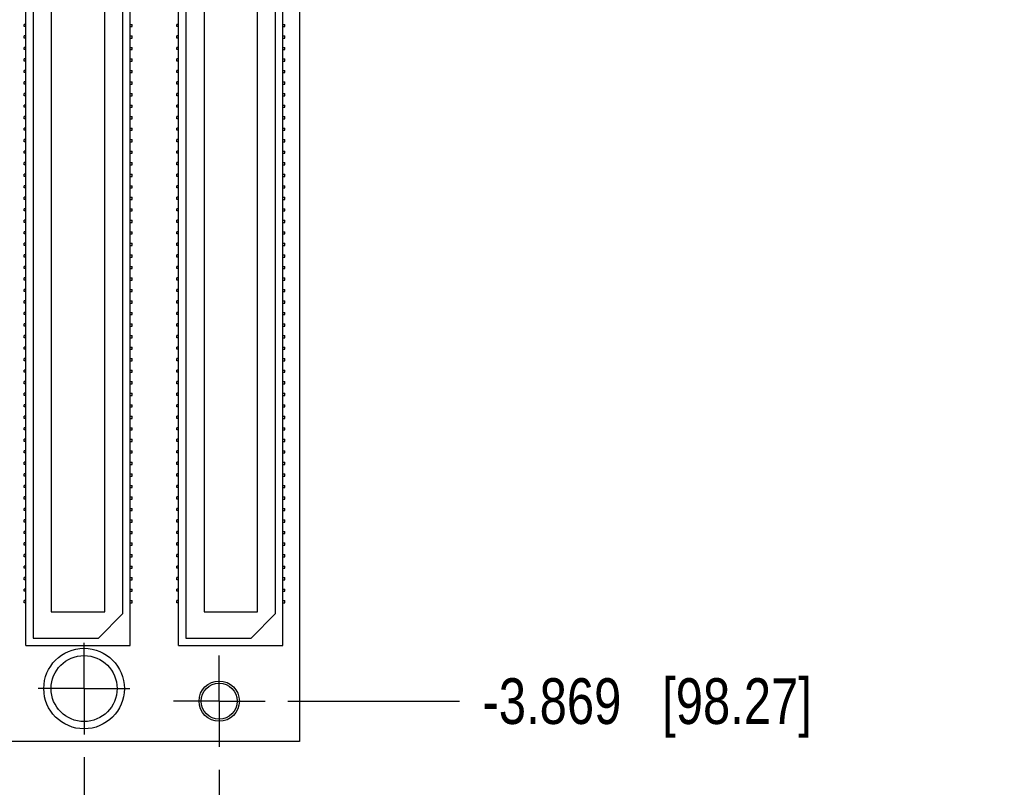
# Model space of a CAD drawing. Header units: inches. Extents: x 0 to 22, y 0 to 17.
# Tile 3 of 15: x 3.5 to 6.2, y 4.7 to 6.8. Entities that reach past the tile are written whole.
import ezdxf

# ---------------------------------------------------------------- set-up
doc = ezdxf.new("R2010")
doc.units = ezdxf.units.IN
doc.header["$LTSCALE"] = 1.21
doc.header["$MEASUREMENT"] = 0
doc.linetypes.add('CENTER', pattern=[0.6, 0.375, -0.075, 0.075, -0.075])
doc.layers.get('0').update_dxf_attribs({"linetype": 'CONTINUOUS'})
doc.layers.add('02___PRT_ALL_AXES', color=7, linetype='CONTINUOUS')
doc.layers.add('DIMENSIONS', color=7, linetype='CONTINUOUS')
doc.styles.get("Standard").update_dxf_attribs({"font": 'txt', "width": 0.8})
doc.dimstyles.new('DIMSTYLE_2', dxfattribs={"dimtxt": 0.125, "dimasz": 0.18, "dimexe": 0.18, "dimexo": 0.0625, "dimgap": 0.09, "dimtad": 0, "dimtih": 1, "dimtoh": 1, "dimdec": 3, "dimzin": 4, "dimdsep": 46, "dimtxsty": 'STANDARD', "dimblk": '_FILLED', "dimblk1": '_FILLED', "dimblk2": '_FILLED', "dimcen": 0.09, "dimadec": 0, "dimazin": 0, "dimtp": 0.01, "dimtm": 0.01, "dimtfac": 1, "dimtdec": 3, "dimtofl": 0, "dimtmove": 0, "dimatfit": 3, "dimldrblk": '_FILLED', "dimfxl": 1, "dimtolj": 1, "dimtzin": 4, "dimarcsym": 0})

# ---------------------------------------------------------------- blocks, each defined once
blk = doc.blocks.new('*D8')
at = {"layer": 'DIMENSIONS', "color": 2, "linetype": 'CONTINUOUS'}
blk.add_line((4.2778, 4.9407), (4.7467, 4.9407), dxfattribs=at)
at = {"layer": 'DIMENSIONS', "color": 2, "linetype": 'CONTINUOUS', "insert": (4.8092, 5.0032), "char_height": 0.125, "width": 1.425, "attachment_point": 1, "line_spacing_factor": 0.9}
blk.add_mtext('-3.869{\\Ftxt.shx;\\W1.000000;\\H0.125000; }[98.27]', dxfattribs=at)
blk = doc.blocks.new('_FILLED')
at = {"color": 0, "linetype": 'BYBLOCK'}
blk.add_solid([(0, 0), (-1, 0.174), (-1, -0.174)], dxfattribs=at)
blk = doc.blocks.new('*D15')
at = {"layer": 'DIMENSIONS', "color": 2, "linetype": 'CONTINUOUS'}
blk.add_line((4.0902, 4.7531), (4.0902, 4.3929), dxfattribs=at)
at = {"layer": 'DIMENSIONS', "color": 2, "linetype": 'CONTINUOUS', "insert": (4.0277, 4.0304), "char_height": 0.125, "width": 0.7, "attachment_point": 3, "rotation": 90, "line_spacing_factor": 0.9}
blk.add_mtext('.434\\P[11.02]', dxfattribs=at)
blk = doc.blocks.new('*D16')
at = {"layer": 'DIMENSIONS', "color": 2, "linetype": 'CONTINUOUS'}
blk.add_line((3.7212, 4.7874), (3.7212, 4.4003), dxfattribs=at)
at = {"layer": 'DIMENSIONS', "color": 2, "linetype": 'CONTINUOUS', "insert": (3.6587, 4.1378), "char_height": 0.125, "width": 0.6, "attachment_point": 3, "rotation": 90, "line_spacing_factor": 0.9}
blk.add_mtext('.065\\P[1.65]', dxfattribs=at)

msp = doc.modelspace()

# ---------------------------------------------------------------- linework, layer by layer
at = {"color": 7, "linetype": 'CONTINUOUS'}
for p, q in [((4.3092, 8.685), (4.3092, 4.83)), ((3.5622, 5.093), (3.5622, 7.8205)), ((3.5822, 7.8005), (3.5822, 5.113)), ((3.8472, 5.093), (3.8472, 7.8205)), ((3.9792, 5.093), (3.9792, 7.8205)), ((3.9992, 7.8005), (3.9992, 5.113)), ((4.2642, 5.093), (4.2642, 7.8205)), ((3.6317, 7.7288), (3.6317, 5.1848)), ((3.7777, 5.1848), (3.7777, 7.7288)), ((3.8272, 5.18), (3.8272, 7.7335)), ((4.0487, 7.7288), (4.0487, 5.1848)), ((4.1947, 5.1848), (4.1947, 7.7288)), ((4.2442, 5.18), (4.2442, 7.7335)), ((3.5572, 6.7845), (3.5572, 6.7905)), ((3.5622, 6.7905), (3.5572, 6.7905)), ((3.5622, 6.7845), (3.5572, 6.7845)), ((3.8472, 6.7905), (3.8522, 6.7905)), ((3.8472, 6.7845), (3.8522, 6.7845)), ((3.8522, 6.7845), (3.8522, 6.7905)), ((3.9792, 6.7905), (3.9742, 6.7905)), ((3.9742, 6.7845), (3.9742, 6.7905)), ((3.9792, 6.7845), (3.9742, 6.7845)), ((4.2642, 6.7905), (4.2692, 6.7905)), ((4.2642, 6.7845), (4.2692, 6.7845)), ((4.2692, 6.7845), (4.2692, 6.7905)), ((3.5572, 6.753), (3.5572, 6.759)), ((3.5622, 6.759), (3.5572, 6.759)), ((3.5622, 6.753), (3.5572, 6.753)), ((3.8472, 6.759), (3.8522, 6.759)), ((3.8472, 6.753), (3.8522, 6.753)), ((3.8522, 6.753), (3.8522, 6.759)), ((3.9792, 6.759), (3.9742, 6.759)), ((3.9742, 6.753), (3.9742, 6.759)), ((3.9792, 6.753), (3.9742, 6.753)), ((4.2642, 6.759), (4.2692, 6.759)), ((4.2642, 6.753), (4.2692, 6.753)), ((4.2692, 6.753), (4.2692, 6.759)), ((3.5572, 6.7215), (3.5572, 6.7275)), ((3.5622, 6.7275), (3.5572, 6.7275)), ((3.8472, 6.7275), (3.8522, 6.7275)), ((3.8522, 6.7215), (3.8522, 6.7275)), ((3.9792, 6.7275), (3.9742, 6.7275)), ((3.9742, 6.7215), (3.9742, 6.7275)), ((4.2642, 6.7275), (4.2692, 6.7275)), ((4.2692, 6.7215), (4.2692, 6.7275)), ((3.5622, 6.7215), (3.5572, 6.7215)), ((3.5572, 6.69), (3.5572, 6.696)), ((3.5622, 6.696), (3.5572, 6.696)), ((3.8472, 6.7215), (3.8522, 6.7215)), ((3.8472, 6.696), (3.8522, 6.696)), ((3.8522, 6.69), (3.8522, 6.696)), ((3.9792, 6.7215), (3.9742, 6.7215)), ((3.9792, 6.696), (3.9742, 6.696)), ((3.9742, 6.69), (3.9742, 6.696)), ((4.2642, 6.7215), (4.2692, 6.7215)), ((4.2642, 6.696), (4.2692, 6.696)), ((4.2692, 6.69), (4.2692, 6.696)), ((3.5622, 6.69), (3.5572, 6.69)), ((3.8472, 6.69), (3.8522, 6.69)), ((3.9792, 6.69), (3.9742, 6.69)), ((4.2642, 6.69), (4.2692, 6.69)), ((3.5572, 6.6585), (3.5572, 6.6645)), ((3.5622, 6.6645), (3.5572, 6.6645)), ((3.5622, 6.6585), (3.5572, 6.6585)), ((3.8472, 6.6645), (3.8522, 6.6645)), ((3.8472, 6.6585), (3.8522, 6.6585)), ((3.8522, 6.6585), (3.8522, 6.6645)), ((3.9792, 6.6645), (3.9742, 6.6645)), ((3.9742, 6.6585), (3.9742, 6.6645)), ((3.9792, 6.6585), (3.9742, 6.6585)), ((4.2642, 6.6645), (4.2692, 6.6645)), ((4.2642, 6.6585), (4.2692, 6.6585)), ((4.2692, 6.6585), (4.2692, 6.6645)), ((3.5572, 6.627), (3.5572, 6.633)), ((3.5622, 6.633), (3.5572, 6.633)), ((3.5622, 6.627), (3.5572, 6.627)), ((3.8472, 6.633), (3.8522, 6.633)), ((3.8472, 6.627), (3.8522, 6.627)), ((3.8522, 6.627), (3.8522, 6.633)), ((3.9792, 6.633), (3.9742, 6.633)), ((3.9742, 6.627), (3.9742, 6.633)), ((3.9792, 6.627), (3.9742, 6.627)), ((4.2642, 6.633), (4.2692, 6.633)), ((4.2642, 6.627), (4.2692, 6.627)), ((4.2692, 6.627), (4.2692, 6.633)), ((3.5572, 6.5955), (3.5572, 6.6015)), ((3.5622, 6.6015), (3.5572, 6.6015)), ((3.5622, 6.5955), (3.5572, 6.5955)), ((3.8472, 6.6015), (3.8522, 6.6015)), ((3.8472, 6.5955), (3.8522, 6.5955)), ((3.8522, 6.5955), (3.8522, 6.6015)), ((3.9792, 6.6015), (3.9742, 6.6015)), ((3.9742, 6.5955), (3.9742, 6.6015)), ((3.9792, 6.5955), (3.9742, 6.5955)), ((4.2642, 6.6015), (4.2692, 6.6015)), ((4.2642, 6.5955), (4.2692, 6.5955)), ((4.2692, 6.5955), (4.2692, 6.6015)), ((3.5572, 6.564), (3.5572, 6.57)), ((3.5622, 6.57), (3.5572, 6.57)), ((3.5622, 6.564), (3.5572, 6.564)), ((3.8472, 6.57), (3.8522, 6.57)), ((3.8472, 6.564), (3.8522, 6.564)), ((3.8522, 6.564), (3.8522, 6.57)), ((3.9792, 6.57), (3.9742, 6.57)), ((3.9742, 6.564), (3.9742, 6.57)), ((3.9792, 6.564), (3.9742, 6.564)), ((4.2642, 6.57), (4.2692, 6.57)), ((4.2642, 6.564), (4.2692, 6.564)), ((4.2692, 6.564), (4.2692, 6.57)), ((3.5572, 6.5325), (3.5572, 6.5385)), ((3.5622, 6.5385), (3.5572, 6.5385)), ((3.8472, 6.5385), (3.8522, 6.5385)), ((3.8522, 6.5325), (3.8522, 6.5385)), ((3.9792, 6.5385), (3.9742, 6.5385)), ((3.9742, 6.5325), (3.9742, 6.5385)), ((4.2642, 6.5385), (4.2692, 6.5385)), ((4.2692, 6.5325), (4.2692, 6.5385)), ((3.5622, 6.5325), (3.5572, 6.5325)), ((3.5572, 6.501), (3.5572, 6.507)), ((3.5622, 6.507), (3.5572, 6.507)), ((3.8472, 6.5325), (3.8522, 6.5325)), ((3.8472, 6.507), (3.8522, 6.507)), ((3.8522, 6.501), (3.8522, 6.507)), ((3.9792, 6.5325), (3.9742, 6.5325)), ((3.9792, 6.507), (3.9742, 6.507)), ((3.9742, 6.501), (3.9742, 6.507)), ((4.2642, 6.5325), (4.2692, 6.5325)), ((4.2642, 6.507), (4.2692, 6.507)), ((4.2692, 6.501), (4.2692, 6.507)), ((3.5622, 6.501), (3.5572, 6.501)), ((3.8472, 6.501), (3.8522, 6.501)), ((3.9792, 6.501), (3.9742, 6.501)), ((4.2642, 6.501), (4.2692, 6.501)), ((3.5622, 6.4755), (3.5572, 6.4755)), ((3.5572, 6.4695), (3.5572, 6.4755)), ((3.5622, 6.4695), (3.5572, 6.4695)), ((3.8472, 6.4755), (3.8522, 6.4755)), ((3.8472, 6.4695), (3.8522, 6.4695)), ((3.8522, 6.4695), (3.8522, 6.4755)), ((3.9792, 6.4755), (3.9742, 6.4755)), ((3.9742, 6.4695), (3.9742, 6.4755)), ((3.9792, 6.4695), (3.9742, 6.4695)), ((4.2642, 6.4755), (4.2692, 6.4755)), ((4.2642, 6.4695), (4.2692, 6.4695)), ((4.2692, 6.4695), (4.2692, 6.4755)), ((3.5622, 6.444), (3.5572, 6.444)), ((3.5572, 6.438), (3.5572, 6.444)), ((3.5622, 6.438), (3.5572, 6.438)), ((3.8472, 6.444), (3.8522, 6.444)), ((3.8472, 6.438), (3.8522, 6.438)), ((3.8522, 6.438), (3.8522, 6.444)), ((3.9792, 6.444), (3.9742, 6.444)), ((3.9742, 6.438), (3.9742, 6.444)), ((3.9792, 6.438), (3.9742, 6.438)), ((4.2642, 6.444), (4.2692, 6.444)), ((4.2642, 6.438), (4.2692, 6.438)), ((4.2692, 6.438), (4.2692, 6.444)), ((3.5622, 6.4125), (3.5572, 6.4125)), ((3.5572, 6.4065), (3.5572, 6.4125)), ((3.5622, 6.4065), (3.5572, 6.4065)), ((3.8472, 6.4125), (3.8522, 6.4125)), ((3.8472, 6.4065), (3.8522, 6.4065)), ((3.8522, 6.4065), (3.8522, 6.4125)), ((3.9792, 6.4125), (3.9742, 6.4125)), ((3.9742, 6.4065), (3.9742, 6.4125)), ((3.9792, 6.4065), (3.9742, 6.4065)), ((4.2642, 6.4125), (4.2692, 6.4125)), ((4.2642, 6.4065), (4.2692, 6.4065)), ((4.2692, 6.4065), (4.2692, 6.4125)), ((3.5622, 6.381), (3.5572, 6.381)), ((3.5572, 6.375), (3.5572, 6.381)), ((3.5622, 6.375), (3.5572, 6.375)), ((3.8472, 6.381), (3.8522, 6.381)), ((3.8472, 6.375), (3.8522, 6.375)), ((3.8522, 6.375), (3.8522, 6.381)), ((3.9792, 6.381), (3.9742, 6.381)), ((3.9742, 6.375), (3.9742, 6.381)), ((3.9792, 6.375), (3.9742, 6.375)), ((4.2642, 6.381), (4.2692, 6.381)), ((4.2642, 6.375), (4.2692, 6.375)), ((4.2692, 6.375), (4.2692, 6.381)), ((3.5622, 6.3495), (3.5572, 6.3495)), ((3.5572, 6.3435), (3.5572, 6.3495)), ((3.8472, 6.3495), (3.8522, 6.3495)), ((3.8522, 6.3435), (3.8522, 6.3495)), ((3.9792, 6.3495), (3.9742, 6.3495)), ((3.9742, 6.3435), (3.9742, 6.3495)), ((4.2642, 6.3495), (4.2692, 6.3495)), ((4.2692, 6.3435), (4.2692, 6.3495)), ((3.5622, 6.3435), (3.5572, 6.3435)), ((3.8472, 6.3435), (3.8522, 6.3435)), ((3.9792, 6.3435), (3.9742, 6.3435)), ((4.2642, 6.3435), (4.2692, 6.3435)), ((3.5622, 6.318), (3.5572, 6.318)), ((3.5572, 6.312), (3.5572, 6.318)), ((3.5622, 6.312), (3.5572, 6.312)), ((3.8472, 6.318), (3.8522, 6.318)), ((3.8472, 6.312), (3.8522, 6.312)), ((3.8522, 6.312), (3.8522, 6.318)), ((3.9792, 6.318), (3.9742, 6.318)), ((3.9742, 6.312), (3.9742, 6.318)), ((3.9792, 6.312), (3.9742, 6.312)), ((4.2642, 6.318), (4.2692, 6.318)), ((4.2642, 6.312), (4.2692, 6.312)), ((4.2692, 6.312), (4.2692, 6.318)), ((3.5622, 6.2865), (3.5572, 6.2865)), ((3.5572, 6.2805), (3.5572, 6.2865)), ((3.5622, 6.2805), (3.5572, 6.2805)), ((3.8472, 6.2865), (3.8522, 6.2865)), ((3.8472, 6.2805), (3.8522, 6.2805)), ((3.8522, 6.2805), (3.8522, 6.2865)), ((3.9792, 6.2865), (3.9742, 6.2865)), ((3.9742, 6.2805), (3.9742, 6.2865)), ((3.9792, 6.2805), (3.9742, 6.2805)), ((4.2642, 6.2865), (4.2692, 6.2865)), ((4.2642, 6.2805), (4.2692, 6.2805)), ((4.2692, 6.2805), (4.2692, 6.2865)), ((3.5622, 6.255), (3.5572, 6.255)), ((3.5572, 6.249), (3.5572, 6.255)), ((3.5622, 6.249), (3.5572, 6.249)), ((3.8472, 6.255), (3.8522, 6.255)), ((3.8472, 6.249), (3.8522, 6.249)), ((3.8522, 6.249), (3.8522, 6.255)), ((3.9792, 6.255), (3.9742, 6.255)), ((3.9742, 6.249), (3.9742, 6.255)), ((3.9792, 6.249), (3.9742, 6.249)), ((4.2642, 6.255), (4.2692, 6.255)), ((4.2642, 6.249), (4.2692, 6.249)), ((4.2692, 6.249), (4.2692, 6.255)), ((3.5622, 6.2235), (3.5572, 6.2235)), ((3.5572, 6.2175), (3.5572, 6.2235)), ((3.5622, 6.2175), (3.5572, 6.2175)), ((3.8472, 6.2235), (3.8522, 6.2235)), ((3.8472, 6.2175), (3.8522, 6.2175)), ((3.8522, 6.2175), (3.8522, 6.2235)), ((3.9792, 6.2235), (3.9742, 6.2235)), ((3.9742, 6.2175), (3.9742, 6.2235)), ((3.9792, 6.2175), (3.9742, 6.2175)), ((4.2642, 6.2235), (4.2692, 6.2235)), ((4.2642, 6.2175), (4.2692, 6.2175)), ((4.2692, 6.2175), (4.2692, 6.2235)), ((3.5622, 6.192), (3.5572, 6.192)), ((3.5572, 6.186), (3.5572, 6.192)), ((3.5622, 6.186), (3.5572, 6.186)), ((3.8472, 6.192), (3.8522, 6.192)), ((3.8472, 6.186), (3.8522, 6.186)), ((3.8522, 6.186), (3.8522, 6.192)), ((3.9792, 6.192), (3.9742, 6.192)), ((3.9742, 6.186), (3.9742, 6.192)), ((3.9792, 6.186), (3.9742, 6.186)), ((4.2642, 6.192), (4.2692, 6.192)), ((4.2642, 6.186), (4.2692, 6.186)), ((4.2692, 6.186), (4.2692, 6.192)), ((3.5622, 6.1605), (3.5572, 6.1605)), ((3.5572, 6.1545), (3.5572, 6.1605)), ((3.8472, 6.1605), (3.8522, 6.1605)), ((3.8522, 6.1545), (3.8522, 6.1605)), ((3.9792, 6.1605), (3.9742, 6.1605)), ((3.9742, 6.1545), (3.9742, 6.1605)), ((4.2642, 6.1605), (4.2692, 6.1605)), ((4.2692, 6.1545), (4.2692, 6.1605)), ((3.5622, 6.1545), (3.5572, 6.1545)), ((3.8472, 6.1545), (3.8522, 6.1545)), ((3.9792, 6.1545), (3.9742, 6.1545)), ((4.2642, 6.1545), (4.2692, 6.1545)), ((3.5622, 6.129), (3.5572, 6.129)), ((3.5572, 6.123), (3.5572, 6.129)), ((3.5622, 6.123), (3.5572, 6.123)), ((3.8472, 6.129), (3.8522, 6.129)), ((3.8472, 6.123), (3.8522, 6.123)), ((3.8522, 6.123), (3.8522, 6.129)), ((3.9792, 6.129), (3.9742, 6.129)), ((3.9742, 6.123), (3.9742, 6.129)), ((3.9792, 6.123), (3.9742, 6.123)), ((4.2642, 6.129), (4.2692, 6.129)), ((4.2642, 6.123), (4.2692, 6.123)), ((4.2692, 6.123), (4.2692, 6.129)), ((3.5622, 6.0975), (3.5572, 6.0975)), ((3.5572, 6.0915), (3.5572, 6.0975)), ((3.5622, 6.0915), (3.5572, 6.0915)), ((3.8472, 6.0975), (3.8522, 6.0975)), ((3.8472, 6.0915), (3.8522, 6.0915)), ((3.8522, 6.0915), (3.8522, 6.0975)), ((3.9792, 6.0975), (3.9742, 6.0975)), ((3.9742, 6.0915), (3.9742, 6.0975)), ((3.9792, 6.0915), (3.9742, 6.0915)), ((4.2642, 6.0975), (4.2692, 6.0975)), ((4.2642, 6.0915), (4.2692, 6.0915)), ((4.2692, 6.0915), (4.2692, 6.0975)), ((3.5622, 6.066), (3.5572, 6.066)), ((3.5572, 6.06), (3.5572, 6.066)), ((3.5622, 6.06), (3.5572, 6.06)), ((3.8472, 6.066), (3.8522, 6.066)), ((3.8472, 6.06), (3.8522, 6.06)), ((3.8522, 6.06), (3.8522, 6.066)), ((3.9792, 6.066), (3.9742, 6.066)), ((3.9742, 6.06), (3.9742, 6.066)), ((3.9792, 6.06), (3.9742, 6.06)), ((4.2642, 6.066), (4.2692, 6.066)), ((4.2642, 6.06), (4.2692, 6.06)), ((4.2692, 6.06), (4.2692, 6.066)), ((3.5622, 6.0345), (3.5572, 6.0345)), ((3.5572, 6.0285), (3.5572, 6.0345)), ((3.5622, 6.0285), (3.5572, 6.0285)), ((3.8472, 6.0345), (3.8522, 6.0345)), ((3.8472, 6.0285), (3.8522, 6.0285)), ((3.8522, 6.0285), (3.8522, 6.0345)), ((3.9792, 6.0345), (3.9742, 6.0345)), ((3.9742, 6.0285), (3.9742, 6.0345)), ((3.9792, 6.0285), (3.9742, 6.0285)), ((4.2642, 6.0345), (4.2692, 6.0345)), ((4.2642, 6.0285), (4.2692, 6.0285)), ((4.2692, 6.0285), (4.2692, 6.0345)), ((3.5622, 6.003), (3.5572, 6.003)), ((3.5572, 5.997), (3.5572, 6.003)), ((3.5622, 5.997), (3.5572, 5.997)), ((3.8472, 6.003), (3.8522, 6.003)), ((3.8472, 5.997), (3.8522, 5.997)), ((3.8522, 5.997), (3.8522, 6.003)), ((3.9792, 6.003), (3.9742, 6.003)), ((3.9742, 5.997), (3.9742, 6.003)), ((3.9792, 5.997), (3.9742, 5.997)), ((4.2642, 6.003), (4.2692, 6.003)), ((4.2642, 5.997), (4.2692, 5.997)), ((4.2692, 5.997), (4.2692, 6.003)), ((3.5622, 5.9715), (3.5572, 5.9715)), ((3.5572, 5.9655), (3.5572, 5.9715)), ((3.8472, 5.9715), (3.8522, 5.9715)), ((3.8522, 5.9655), (3.8522, 5.9715)), ((3.9792, 5.9715), (3.9742, 5.9715)), ((3.9742, 5.9655), (3.9742, 5.9715)), ((4.2642, 5.9715), (4.2692, 5.9715)), ((4.2692, 5.9655), (4.2692, 5.9715)), ((3.5622, 5.9655), (3.5572, 5.9655)), ((3.8472, 5.9655), (3.8522, 5.9655)), ((3.9792, 5.9655), (3.9742, 5.9655)), ((4.2642, 5.9655), (4.2692, 5.9655)), ((3.5622, 5.94), (3.5572, 5.94)), ((3.5572, 5.934), (3.5572, 5.94)), ((3.5622, 5.934), (3.5572, 5.934)), ((3.8472, 5.94), (3.8522, 5.94)), ((3.8472, 5.934), (3.8522, 5.934)), ((3.8522, 5.934), (3.8522, 5.94)), ((3.9792, 5.94), (3.9742, 5.94)), ((3.9742, 5.934), (3.9742, 5.94)), ((3.9792, 5.934), (3.9742, 5.934)), ((4.2642, 5.94), (4.2692, 5.94)), ((4.2642, 5.934), (4.2692, 5.934)), ((4.2692, 5.934), (4.2692, 5.94)), ((3.5622, 5.9085), (3.5572, 5.9085)), ((3.5572, 5.9025), (3.5572, 5.9085)), ((3.5622, 5.9025), (3.5572, 5.9025)), ((3.8472, 5.9085), (3.8522, 5.9085)), ((3.8472, 5.9025), (3.8522, 5.9025)), ((3.8522, 5.9025), (3.8522, 5.9085)), ((3.9792, 5.9085), (3.9742, 5.9085)), ((3.9742, 5.9025), (3.9742, 5.9085)), ((3.9792, 5.9025), (3.9742, 5.9025)), ((4.2642, 5.9085), (4.2692, 5.9085)), ((4.2642, 5.9025), (4.2692, 5.9025)), ((4.2692, 5.9025), (4.2692, 5.9085)), ((3.5622, 5.877), (3.5572, 5.877)), ((3.5572, 5.871), (3.5572, 5.877)), ((3.5622, 5.871), (3.5572, 5.871)), ((3.8472, 5.877), (3.8522, 5.877)), ((3.8472, 5.871), (3.8522, 5.871)), ((3.8522, 5.871), (3.8522, 5.877)), ((3.9792, 5.877), (3.9742, 5.877)), ((3.9742, 5.871), (3.9742, 5.877)), ((3.9792, 5.871), (3.9742, 5.871)), ((4.2642, 5.877), (4.2692, 5.877)), ((4.2642, 5.871), (4.2692, 5.871)), ((4.2692, 5.871), (4.2692, 5.877)), ((3.5622, 5.8455), (3.5572, 5.8455)), ((3.5572, 5.8395), (3.5572, 5.8455)), ((3.5622, 5.8395), (3.5572, 5.8395)), ((3.8472, 5.8455), (3.8522, 5.8455)), ((3.8472, 5.8395), (3.8522, 5.8395)), ((3.8522, 5.8395), (3.8522, 5.8455)), ((3.9792, 5.8455), (3.9742, 5.8455)), ((3.9742, 5.8395), (3.9742, 5.8455)), ((3.9792, 5.8395), (3.9742, 5.8395)), ((4.2642, 5.8455), (4.2692, 5.8455)), ((4.2642, 5.8395), (4.2692, 5.8395)), ((4.2692, 5.8395), (4.2692, 5.8455)), ((3.5622, 5.814), (3.5572, 5.814)), ((3.5572, 5.808), (3.5572, 5.814)), ((3.5622, 5.808), (3.5572, 5.808)), ((3.8472, 5.814), (3.8522, 5.814)), ((3.8472, 5.808), (3.8522, 5.808)), ((3.8522, 5.808), (3.8522, 5.814)), ((3.9792, 5.814), (3.9742, 5.814)), ((3.9742, 5.808), (3.9742, 5.814)), ((3.9792, 5.808), (3.9742, 5.808)), ((4.2642, 5.814), (4.2692, 5.814)), ((4.2642, 5.808), (4.2692, 5.808)), ((4.2692, 5.808), (4.2692, 5.814)), ((3.5622, 5.7825), (3.5572, 5.7825)), ((3.5572, 5.7765), (3.5572, 5.7825)), ((3.8472, 5.7825), (3.8522, 5.7825)), ((3.8522, 5.7765), (3.8522, 5.7825)), ((3.9792, 5.7825), (3.9742, 5.7825)), ((3.9742, 5.7765), (3.9742, 5.7825)), ((4.2642, 5.7825), (4.2692, 5.7825)), ((4.2692, 5.7765), (4.2692, 5.7825)), ((3.5622, 5.7765), (3.5572, 5.7765)), ((3.8472, 5.7765), (3.8522, 5.7765)), ((3.9792, 5.7765), (3.9742, 5.7765)), ((4.2642, 5.7765), (4.2692, 5.7765)), ((3.5622, 5.751), (3.5572, 5.751)), ((3.5572, 5.745), (3.5572, 5.751)), ((3.5622, 5.745), (3.5572, 5.745)), ((3.8472, 5.751), (3.8522, 5.751)), ((3.8472, 5.745), (3.8522, 5.745)), ((3.8522, 5.745), (3.8522, 5.751)), ((3.9792, 5.751), (3.9742, 5.751)), ((3.9742, 5.745), (3.9742, 5.751)), ((3.9792, 5.745), (3.9742, 5.745)), ((4.2642, 5.751), (4.2692, 5.751)), ((4.2642, 5.745), (4.2692, 5.745)), ((4.2692, 5.745), (4.2692, 5.751)), ((3.5622, 5.7195), (3.5572, 5.7195)), ((3.5572, 5.7135), (3.5572, 5.7195)), ((3.5622, 5.7135), (3.5572, 5.7135)), ((3.8472, 5.7195), (3.8522, 5.7195)), ((3.8472, 5.7135), (3.8522, 5.7135)), ((3.8522, 5.7135), (3.8522, 5.7195)), ((3.9792, 5.7195), (3.9742, 5.7195)), ((3.9742, 5.7135), (3.9742, 5.7195)), ((3.9792, 5.7135), (3.9742, 5.7135)), ((4.2642, 5.7195), (4.2692, 5.7195)), ((4.2642, 5.7135), (4.2692, 5.7135)), ((4.2692, 5.7135), (4.2692, 5.7195)), ((3.5622, 5.688), (3.5572, 5.688)), ((3.5572, 5.682), (3.5572, 5.688)), ((3.5622, 5.682), (3.5572, 5.682)), ((3.8472, 5.688), (3.8522, 5.688)), ((3.8472, 5.682), (3.8522, 5.682)), ((3.8522, 5.682), (3.8522, 5.688)), ((3.9792, 5.688), (3.9742, 5.688)), ((3.9742, 5.682), (3.9742, 5.688)), ((3.9792, 5.682), (3.9742, 5.682)), ((4.2642, 5.688), (4.2692, 5.688)), ((4.2642, 5.682), (4.2692, 5.682)), ((4.2692, 5.682), (4.2692, 5.688)), ((3.5622, 5.6565), (3.5572, 5.6565)), ((3.5572, 5.6505), (3.5572, 5.6565)), ((3.5622, 5.6505), (3.5572, 5.6505)), ((3.8472, 5.6565), (3.8522, 5.6565)), ((3.8472, 5.6505), (3.8522, 5.6505)), ((3.8522, 5.6505), (3.8522, 5.6565)), ((3.9792, 5.6565), (3.9742, 5.6565)), ((3.9742, 5.6505), (3.9742, 5.6565)), ((3.9792, 5.6505), (3.9742, 5.6505)), ((4.2642, 5.6565), (4.2692, 5.6565)), ((4.2642, 5.6505), (4.2692, 5.6505)), ((4.2692, 5.6505), (4.2692, 5.6565)), ((3.5622, 5.625), (3.5572, 5.625)), ((3.5572, 5.619), (3.5572, 5.625)), ((3.8472, 5.625), (3.8522, 5.625)), ((3.8522, 5.619), (3.8522, 5.625)), ((3.9792, 5.625), (3.9742, 5.625)), ((3.9742, 5.619), (3.9742, 5.625)), ((4.2642, 5.625), (4.2692, 5.625)), ((4.2692, 5.619), (4.2692, 5.625)), ((3.5622, 5.619), (3.5572, 5.619)), ((3.5622, 5.5935), (3.5572, 5.5935)), ((3.5572, 5.5875), (3.5572, 5.5935)), ((3.8472, 5.619), (3.8522, 5.619)), ((3.8472, 5.5935), (3.8522, 5.5935)), ((3.8522, 5.5875), (3.8522, 5.5935)), ((3.9792, 5.619), (3.9742, 5.619)), ((3.9792, 5.5935), (3.9742, 5.5935)), ((3.9742, 5.5875), (3.9742, 5.5935)), ((4.2642, 5.619), (4.2692, 5.619)), ((4.2642, 5.5935), (4.2692, 5.5935)), ((4.2692, 5.5875), (4.2692, 5.5935)), ((3.5622, 5.5875), (3.5572, 5.5875)), ((3.8472, 5.5875), (3.8522, 5.5875)), ((3.9792, 5.5875), (3.9742, 5.5875)), ((4.2642, 5.5875), (4.2692, 5.5875)), ((3.5622, 5.562), (3.5572, 5.562)), ((3.5572, 5.556), (3.5572, 5.562)), ((3.5622, 5.556), (3.5572, 5.556)), ((3.8472, 5.562), (3.8522, 5.562)), ((3.8472, 5.556), (3.8522, 5.556)), ((3.8522, 5.556), (3.8522, 5.562)), ((3.9792, 5.562), (3.9742, 5.562)), ((3.9742, 5.556), (3.9742, 5.562)), ((3.9792, 5.556), (3.9742, 5.556)), ((4.2642, 5.562), (4.2692, 5.562)), ((4.2642, 5.556), (4.2692, 5.556)), ((4.2692, 5.556), (4.2692, 5.562)), ((3.5622, 5.5305), (3.5572, 5.5305)), ((3.5572, 5.5245), (3.5572, 5.5305)), ((3.5622, 5.5245), (3.5572, 5.5245)), ((3.8472, 5.5305), (3.8522, 5.5305)), ((3.8472, 5.5245), (3.8522, 5.5245)), ((3.8522, 5.5245), (3.8522, 5.5305)), ((3.9792, 5.5305), (3.9742, 5.5305)), ((3.9742, 5.5245), (3.9742, 5.5305)), ((3.9792, 5.5245), (3.9742, 5.5245)), ((4.2642, 5.5305), (4.2692, 5.5305)), ((4.2642, 5.5245), (4.2692, 5.5245)), ((4.2692, 5.5245), (4.2692, 5.5305)), ((3.5622, 5.499), (3.5572, 5.499)), ((3.5572, 5.493), (3.5572, 5.499)), ((3.5622, 5.493), (3.5572, 5.493)), ((3.8472, 5.499), (3.8522, 5.499)), ((3.8472, 5.493), (3.8522, 5.493)), ((3.8522, 5.493), (3.8522, 5.499)), ((3.9792, 5.499), (3.9742, 5.499)), ((3.9742, 5.493), (3.9742, 5.499)), ((3.9792, 5.493), (3.9742, 5.493)), ((4.2642, 5.499), (4.2692, 5.499)), ((4.2642, 5.493), (4.2692, 5.493)), ((4.2692, 5.493), (4.2692, 5.499)), ((3.5622, 5.4675), (3.5572, 5.4675)), ((3.5572, 5.4615), (3.5572, 5.4675)), ((3.5622, 5.4615), (3.5572, 5.4615)), ((3.8472, 5.4675), (3.8522, 5.4675)), ((3.8472, 5.4615), (3.8522, 5.4615)), ((3.8522, 5.4615), (3.8522, 5.4675)), ((3.9792, 5.4675), (3.9742, 5.4675)), ((3.9742, 5.4615), (3.9742, 5.4675)), ((3.9792, 5.4615), (3.9742, 5.4615)), ((4.2642, 5.4675), (4.2692, 5.4675)), ((4.2642, 5.4615), (4.2692, 5.4615)), ((4.2692, 5.4615), (4.2692, 5.4675)), ((3.5622, 5.436), (3.5572, 5.436)), ((3.5572, 5.43), (3.5572, 5.436)), ((3.8472, 5.436), (3.8522, 5.436)), ((3.8522, 5.43), (3.8522, 5.436)), ((3.9792, 5.436), (3.9742, 5.436)), ((3.9742, 5.43), (3.9742, 5.436)), ((4.2642, 5.436), (4.2692, 5.436)), ((4.2692, 5.43), (4.2692, 5.436)), ((3.5622, 5.43), (3.5572, 5.43)), ((3.5622, 5.4045), (3.5572, 5.4045)), ((3.5572, 5.3985), (3.5572, 5.4045)), ((3.8472, 5.43), (3.8522, 5.43)), ((3.8472, 5.4045), (3.8522, 5.4045)), ((3.8522, 5.3985), (3.8522, 5.4045)), ((3.9792, 5.43), (3.9742, 5.43)), ((3.9792, 5.4045), (3.9742, 5.4045)), ((3.9742, 5.3985), (3.9742, 5.4045)), ((4.2642, 5.43), (4.2692, 5.43)), ((4.2642, 5.4045), (4.2692, 5.4045)), ((4.2692, 5.3985), (4.2692, 5.4045)), ((3.5622, 5.3985), (3.5572, 5.3985)), ((3.8472, 5.3985), (3.8522, 5.3985)), ((3.9792, 5.3985), (3.9742, 5.3985)), ((4.2642, 5.3985), (4.2692, 5.3985)), ((3.5622, 5.373), (3.5572, 5.373)), ((3.5572, 5.367), (3.5572, 5.373)), ((3.5622, 5.367), (3.5572, 5.367)), ((3.8472, 5.373), (3.8522, 5.373)), ((3.8472, 5.367), (3.8522, 5.367)), ((3.8522, 5.367), (3.8522, 5.373)), ((3.9792, 5.373), (3.9742, 5.373)), ((3.9742, 5.367), (3.9742, 5.373)), ((3.9792, 5.367), (3.9742, 5.367)), ((4.2642, 5.373), (4.2692, 5.373)), ((4.2642, 5.367), (4.2692, 5.367)), ((4.2692, 5.367), (4.2692, 5.373)), ((3.5622, 5.3415), (3.5572, 5.3415)), ((3.5572, 5.3355), (3.5572, 5.3415)), ((3.5622, 5.3355), (3.5572, 5.3355)), ((3.8472, 5.3415), (3.8522, 5.3415)), ((3.8472, 5.3355), (3.8522, 5.3355)), ((3.8522, 5.3355), (3.8522, 5.3415)), ((3.9792, 5.3415), (3.9742, 5.3415)), ((3.9742, 5.3355), (3.9742, 5.3415)), ((3.9792, 5.3355), (3.9742, 5.3355)), ((4.2642, 5.3415), (4.2692, 5.3415)), ((4.2642, 5.3355), (4.2692, 5.3355)), ((4.2692, 5.3355), (4.2692, 5.3415)), ((3.5622, 5.31), (3.5572, 5.31)), ((3.5572, 5.304), (3.5572, 5.31)), ((3.5622, 5.304), (3.5572, 5.304)), ((3.8472, 5.31), (3.8522, 5.31)), ((3.8472, 5.304), (3.8522, 5.304)), ((3.8522, 5.304), (3.8522, 5.31)), ((3.9792, 5.31), (3.9742, 5.31)), ((3.9742, 5.304), (3.9742, 5.31)), ((3.9792, 5.304), (3.9742, 5.304)), ((4.2642, 5.31), (4.2692, 5.31)), ((4.2642, 5.304), (4.2692, 5.304)), ((4.2692, 5.304), (4.2692, 5.31)), ((3.5622, 5.2785), (3.5572, 5.2785)), ((3.5572, 5.2725), (3.5572, 5.2785)), ((3.5622, 5.2725), (3.5572, 5.2725)), ((3.8472, 5.2785), (3.8522, 5.2785)), ((3.8472, 5.2725), (3.8522, 5.2725)), ((3.8522, 5.2725), (3.8522, 5.2785)), ((3.9792, 5.2785), (3.9742, 5.2785)), ((3.9742, 5.2725), (3.9742, 5.2785)), ((3.9792, 5.2725), (3.9742, 5.2725)), ((4.2642, 5.2785), (4.2692, 5.2785)), ((4.2642, 5.2725), (4.2692, 5.2725)), ((4.2692, 5.2725), (4.2692, 5.2785)), ((3.5622, 5.247), (3.5572, 5.247)), ((3.5572, 5.241), (3.5572, 5.247)), ((3.8472, 5.247), (3.8522, 5.247)), ((3.8522, 5.241), (3.8522, 5.247)), ((3.9792, 5.247), (3.9742, 5.247)), ((3.9742, 5.241), (3.9742, 5.247)), ((4.2642, 5.247), (4.2692, 5.247)), ((4.2692, 5.241), (4.2692, 5.247)), ((3.5622, 5.241), (3.5572, 5.241)), ((3.8472, 5.241), (3.8522, 5.241)), ((3.9792, 5.241), (3.9742, 5.241)), ((4.2642, 5.241), (4.2692, 5.241)), ((3.5622, 5.2155), (3.5572, 5.2155)), ((3.5572, 5.2095), (3.5572, 5.2155)), ((3.5622, 5.2095), (3.5572, 5.2095)), ((3.8472, 5.2155), (3.8522, 5.2155)), ((3.8472, 5.2095), (3.8522, 5.2095)), ((3.8522, 5.2095), (3.8522, 5.2155)), ((3.9792, 5.2155), (3.9742, 5.2155)), ((3.9742, 5.2095), (3.9742, 5.2155)), ((3.9792, 5.2095), (3.9742, 5.2095)), ((4.2642, 5.2155), (4.2692, 5.2155)), ((4.2642, 5.2095), (4.2692, 5.2095)), ((4.2692, 5.2095), (4.2692, 5.2155)), ((3.6317, 5.1848), (3.7777, 5.1848)), ((3.7602, 5.113), (3.8272, 5.18)), ((4.0487, 5.1848), (4.1947, 5.1848)), ((4.1772, 5.113), (4.2442, 5.18)), ((3.5822, 5.113), (3.7602, 5.113)), ((3.9992, 5.113), (4.1772, 5.113)), ((3.5622, 5.093), (3.8472, 5.093)), ((3.9792, 5.093), (4.2642, 5.093)), ((4.3092, 4.83), (3.5212, 4.83))]:
    msp.add_line(p, q, dxfattribs=at)
for centre, radius in [((3.7212, 4.975), 0.11), ((3.7212, 4.975), 0.0902), ((4.0902, 4.9407), 0.055), ((4.0902, 4.9407), 0.0492)]:
    msp.add_circle(centre, radius, dxfattribs=at)
at = {"layer": '02___PRT_ALL_AXES', "color": 7, "linetype": 'CENTER'}
for p, q in [((3.7212, 4.975), (3.7212, 5.1001)), ((4.0902, 4.9407), (4.0902, 5.0658)), ((3.7212, 4.975), (3.5961, 4.975)), ((3.7212, 4.975), (3.8463, 4.975)), ((3.7212, 4.975), (3.7212, 4.8499)), ((4.0902, 4.9407), (3.9651, 4.9407)), ((4.0902, 4.9407), (4.2153, 4.9407)), ((4.0902, 4.9407), (4.0902, 4.8156))]:
    msp.add_line(p, q, dxfattribs=at)

# ---------------------------------------------------------------- dimensions: what is measured, and where the dimension line sits
at = {"layer": 'DIMENSIONS', "color": 2, "linetype": 'CONTINUOUS'}
dim = msp.add_ordinate_dim(feature_location=(4.2778, 4.9407), offset=(0.4689, 0), dtype=0, origin=(3.6562, 8.8097), text='-<>', dimstyle='DIMSTYLE_2', dxfattribs=at)
dim.commit()
dim.dimension.update_dxf_attribs({"geometry": '*D8', "text_midpoint": (5.5217, 4.9407)})
for feature_location, offset, picture, middle in [((4.0902, 4.7531), (0, -0.3601), '*D15', (4.3855, 3.7569)), ((3.7212, 4.7874), (0, -0.3871), '*D16', (3.9941, 3.8143))]:
    dim = msp.add_ordinate_dim(feature_location=feature_location, offset=offset, dtype=1, origin=(3.6562, 8.8097), dimstyle='DIMSTYLE_2', dxfattribs=at)
    dim.commit()
    dim.dimension.update_dxf_attribs({"geometry": picture, "text_midpoint": middle})

doc.saveas('drawing.dxf')
